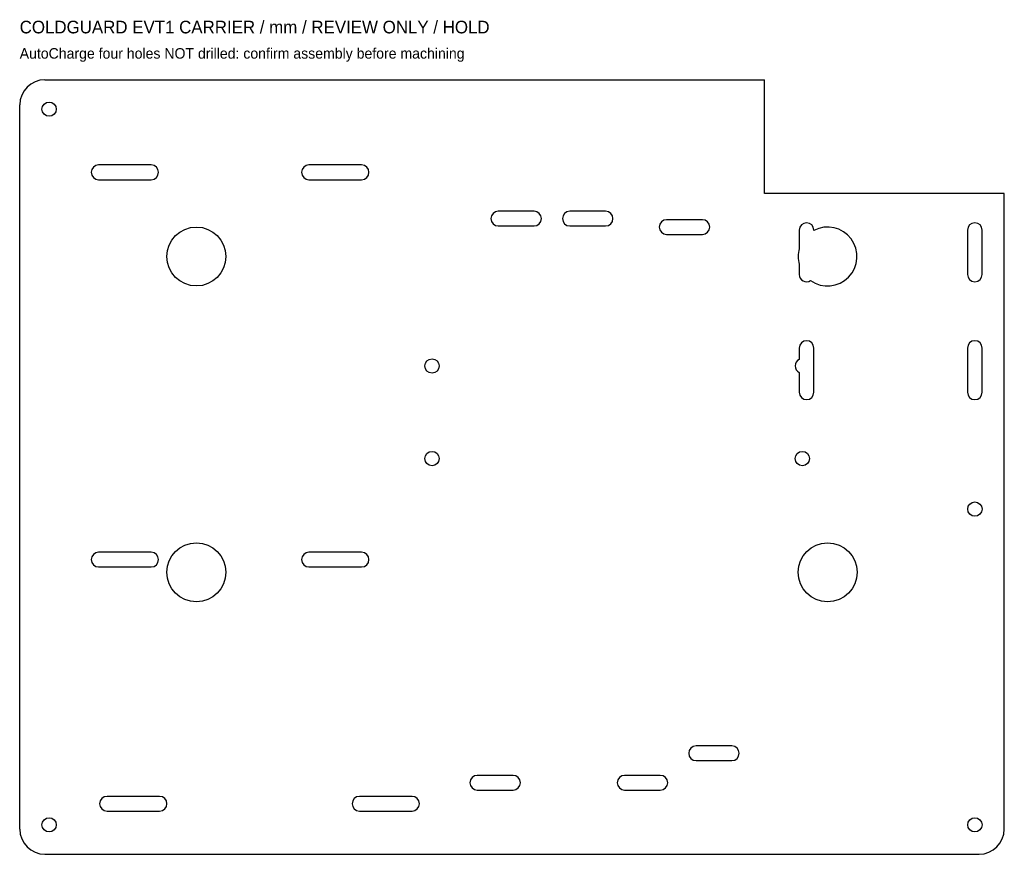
# Model space of a CAD drawing. Header units: millimetres. Extents: x 18 to 252, y 18 to 216.
import ezdxf

# ---------------------------------------------------------------- set-up
doc = ezdxf.new("R2010")
doc.units = ezdxf.units.MM

msp = doc.modelspace()

# ---------------------------------------------------------------- linework, layer by layer
for p, q in [((24, 202, 13), (195, 202, 13)), ((195, 175, 13), (195, 202, 13)), ((18, 24, 13), (18, 196, 13)), ((49.25, 181.75, 13), (36.75, 181.75, 13)), ((99.25, 181.75, 13), (86.75, 181.75, 13)), ((36.75, 178.25, 13), (49.25, 178.25, 13)), ((86.75, 178.25, 13), (99.25, 178.25, 13)), ((252, 175, 13), (195, 175, 13)), ((252, 24, 13), (252, 175, 13)), ((140.25, 170.75, 13), (131.75, 170.75, 13)), ((157.25, 170.75, 13), (148.75, 170.75, 13)), ((180.25, 168.75, 13), (171.75, 168.75, 13)), ((131.75, 167.25, 13), (140.25, 167.25, 13)), ((148.75, 167.25, 13), (157.25, 167.25, 13)), ((203.25, 166.25, 13), (203.25, 161.85, 13)), ((206.75, 166.2, 13), (206.75, 166.25, 13)), ((243.25, 166.25, 13), (243.25, 155.75, 13)), ((246.75, 155.75, 13), (246.75, 166.25, 13)), ((171.75, 165.25, 13), (180.25, 165.25, 13)), ((203.25, 158.15, 13), (203.25, 155.75, 13)), ((203.25, 138.25, 13), (203.25, 135.53, 13)), ((206.75, 127.75, 13), (206.75, 138.25, 13)), ((243.25, 138.25, 13), (243.25, 127.75, 13)), ((246.75, 127.75, 13), (246.75, 138.25, 13)), ((203.25, 132.47, 13), (203.25, 127.75, 13)), ((49.25, 89.75, 13), (36.75, 89.75, 13)), ((99.25, 89.75, 13), (86.75, 89.75, 13)), ((36.75, 86.25, 13), (49.25, 86.25, 13)), ((86.75, 86.25, 13), (99.25, 86.25, 13)), ((187.25, 43.75, 13), (178.75, 43.75, 13)), ((178.75, 40.25, 13), (187.25, 40.25, 13)), ((135.25, 36.75, 13), (126.75, 36.75, 13)), ((170.25, 36.75, 13), (161.75, 36.75, 13)), ((126.75, 33.25, 13), (135.25, 33.25, 13)), ((161.75, 33.25, 13), (170.25, 33.25, 13)), ((51.25, 31.75, 13), (38.75, 31.75, 13)), ((111.25, 31.75, 13), (98.75, 31.75, 13)), ((38.75, 28.25, 13), (51.25, 28.25, 13)), ((98.75, 28.25, 13), (111.25, 28.25, 13)), ((24, 18, 13), (246, 18, 13))]:
    msp.add_line(p, q)
for centre, radius in [((25, 195, 13), 1.7), ((60, 160, 13), 7), ((116, 134, 13), 1.7), ((116, 112, 13), 1.7), ((204, 112, 13), 1.7), ((245, 100, 13), 1.7), ((60, 85, 13), 7), ((210, 85, 13), 7), ((25, 25, 13), 1.7), ((245, 25, 13), 1.7)]:
    msp.add_circle(centre, radius)
for centre, radius, start, end in [((24, 196, 13), 6, 90, 180), ((36.75, 180, 13), 1.75, 90, 270), ((49.25, 180, 13), 1.75, -90, 90), ((86.75, 180, 13), 1.75, 90, 270), ((99.25, 180, 13), 1.75, -90, 90), ((131.75, 169, 13), 1.75, 90, 270), ((140.25, 169, 13), 1.75, -90, 90), ((148.75, 169, 13), 1.75, 90, 270), ((157.25, 169, 13), 1.75, -90, 90), ((171.75, 167, 13), 1.75, 90, 270), ((180.25, 167, 13), 1.75, -90, 90), ((205, 166.25, 13), 1.75, 0, 180), ((210, 160, 13), 7, -125.2743, 117.664), ((245, 166.25, 13), 1.75, 0, 180), ((210, 160, 13), 7, 164.6411, 195.3589), ((205, 155.75, 13), 1.75, 180, 303.1736), ((245, 155.75, 13), 1.75, 180, 360), ((205, 138.25, 13), 1.75, 0, 180), ((245, 138.25, 13), 1.75, 0, 180), ((204, 134, 13), 1.7, 116.179, 243.821), ((205, 127.75, 13), 1.75, 180, 360), ((245, 127.75, 13), 1.75, 180, 360), ((36.75, 88, 13), 1.75, 90, 270), ((49.25, 88, 13), 1.75, -90, 90), ((86.75, 88, 13), 1.75, 90, 270), ((99.25, 88, 13), 1.75, -90, 90), ((178.75, 42, 13), 1.75, 90, 270), ((187.25, 42, 13), 1.75, -90, 90), ((126.75, 35, 13), 1.75, 90, 270), ((135.25, 35, 13), 1.75, -90, 90), ((161.75, 35, 13), 1.75, 90, 270), ((170.25, 35, 13), 1.75, -90, 90), ((38.75, 30, 13), 1.75, 90, 270), ((51.25, 30, 13), 1.75, -90, 90), ((98.75, 30, 13), 1.75, 90, 270), ((111.25, 30, 13), 1.75, -90, 90), ((24, 24, 13), 6, 180, 270), ((246, 24, 13), 6, -90, 0)]:
    msp.add_arc(centre, radius, start, end)

# ---------------------------------------------------------------- texts
for s, height, p in [('COLDGUARD EVT1 CARRIER / mm / REVIEW ONLY / HOLD', 3, (18, 213)), ('AutoCharge four holes NOT drilled: confirm assembly before machining', 2.5, (18, 207))]:
    msp.add_text(s, height=height).set_placement(p)

doc.saveas('drawing.dxf')
